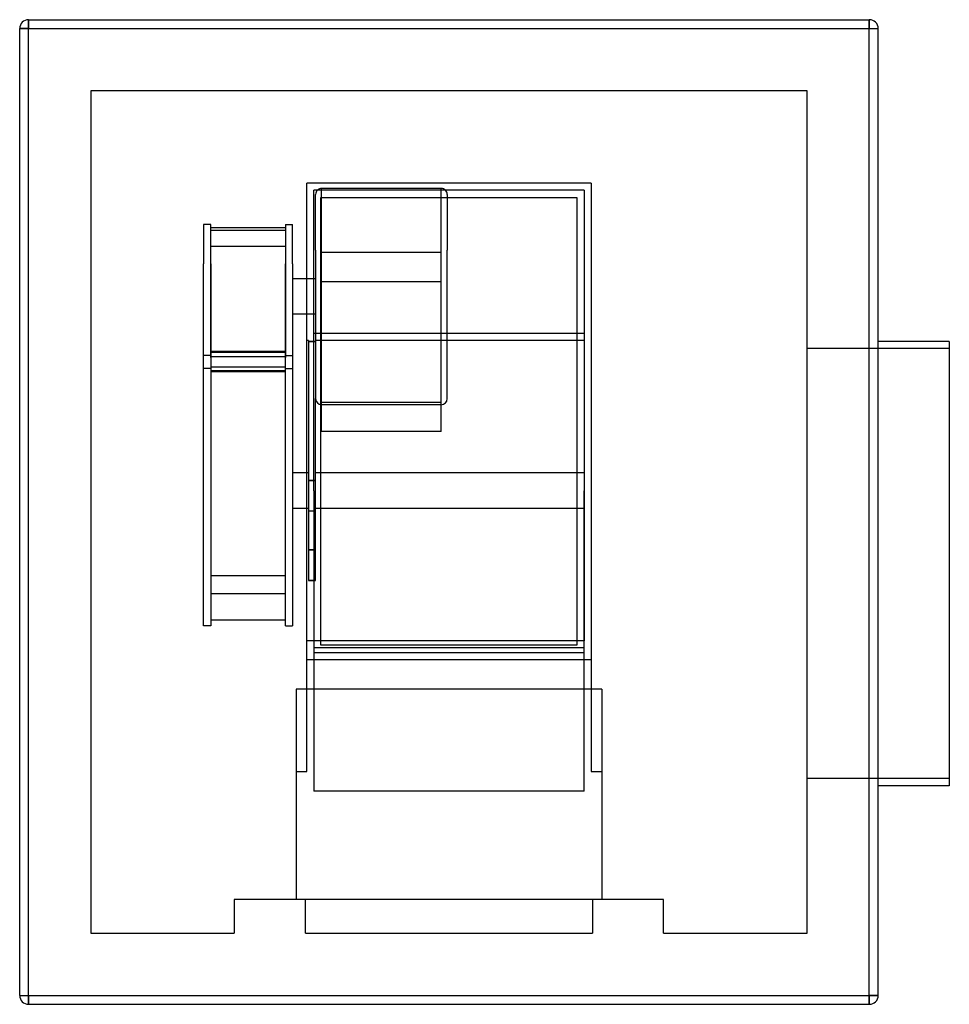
# Model space of a CAD drawing. Header units: millimetres. Extents: x -242 to 282, y -277 to 277.
import ezdxf

# ---------------------------------------------------------------- set-up
doc = ezdxf.new("R2010")
doc.units = ezdxf.units.MM
doc.layers.add('HIDDEN', color=7, linetype='Continuous')
doc.layers.add('THICK', color=7, linetype='Continuous')

msp = doc.modelspace()

# ---------------------------------------------------------------- linework, layer by layer
at = {"layer": 'HIDDEN'}
for p, q in [((-241.5, 272), (-241.5, 272)), ((-241.5, 272), (-236.5, 272)), ((-236.5, 277), (-236.5, 277)), ((-236.5, 277), (-236.5, 272)), ((-236.5, 272), (236.5, 272)), ((-236.5, -272), (-236.5, 272)), ((236.5, 277), (236.5, 272)), ((236.5, 277), (236.5, 277)), ((236.5, 272), (241.5, 272)), ((236.5, -272), (236.5, 272)), ((241.5, 272), (241.5, 272)), ((-201.5, 237), (-201.5, -237)), ((201.5, 237), (-201.5, 237)), ((-201.5, 237), (-201.5, 237)), ((201.5, -237), (201.5, 237)), ((201.5, 237), (201.5, 237)), ((-80, 185), (-80, 185)), ((80, 185), (-80, 185)), ((80, 185), (-80, 185)), ((-80, 12), (-80, 185)), ((80, 185), (-80, 185)), ((80, 185), (80, 185)), ((80, 185), (80, 12)), ((-76, 12), (-76, 181)), ((76, 181), (-76, 181)), ((-76, 181), (-76, 181)), ((-76, 181), (-76, 181)), ((-75, 147.32), (-75, 178.69)), ((-71.62, 146.03), (-71.62, 182.07)), ((-4.38, 182.07), (-71.62, 182.07)), ((-4.38, 146.03), (-4.38, 182.07)), ((-1, 178.69), (-1, 147.32)), ((76, 181), (76, 181)), ((76, 181), (76, 12)), ((76, 181), (76, 181)), ((-72, 177), (-72, 177)), ((-72, 177), (72, 177)), ((-72, -75), (-72, 177)), ((72, 177), (72, 177)), ((72, 177), (72, -75)), ((-138, 161.79), (-138, 139.64)), ((-134, 161.79), (-138, 161.79)), ((-134, 139.64), (-134, 161.79)), ((-92, 161.79), (-92, 139.64)), ((-92, 161.79), (-88, 161.79)), ((-88, 139.64), (-88, 161.79)), ((-134, 160.03), (-92, 160.03)), ((-92, 158.33), (-134, 158.33)), ((-134, 144.49), (-134, 154.05)), ((-92, 154.05), (-92, 144.49)), ((-134, 149.57), (-92, 149.57)), ((-134, 105.89), (-134, 149.57)), ((-134, 86.9), (-134, 144.49)), ((-92, 149.57), (-92, 105.89)), ((-92, 144.49), (-92, 86.9)), ((-75, 147.32), (-75, 63.77)), ((-71.62, 60.39), (-71.62, 148.85)), ((-71.62, 93.61), (-71.62, 146.03)), ((-4.38, 146.03), (-71.62, 146.03)), ((-4.38, 60.39), (-4.38, 148.85)), ((-4.38, 93.61), (-4.38, 146.03)), ((-1, 63.77), (-1, 147.32)), ((-138, 80.67), (-138, 139.64)), ((-134, 139.64), (-134, 82.66)), ((-92, 82.66), (-92, 139.64)), ((-88, 139.64), (-88, 80.67)), ((-75, 131.23), (-88, 131.23)), ((-71.62, 129.71), (-4.38, 129.71)), ((-75, 111.23), (-88, 111.23)), ((-134, 89.67), (-134, 105.89)), ((-92, 105.89), (-92, 88.7)), ((76, 100.5), (-76, 100.5)), ((-79, 96.5), (-80, 96.5)), ((-79, 96.5), (-79, 95.91)), ((-75, 95.91), (-79, 95.91)), ((-79, 95.91), (-79, 17.77)), ((-79, 95.91), (-75, 95.91)), ((76, 96.5), (-75, 96.5)), ((76, 96.5), (76, 12)), ((-92, 90.24), (-134, 90.24)), ((-92, 89.67), (-134, 89.67)), ((-134, 89.67), (-134, 80.68)), ((-92, 80.68), (-92, 89.67)), ((-71.62, 61.71), (-71.62, 93.61)), ((-4.38, 61.71), (-4.38, 93.61)), ((281.5, 92), (201.5, 92)), ((-134, 88.05), (-138, 88.05)), ((-134, 87.43), (-92, 87.43)), ((-92, 88.05), (-88, 88.05)), ((-138, 12), (-138, 82.26)), ((-134, 80.67), (-138, 80.67)), ((-134, 82.66), (-134, -34.3)), ((-92, 81.43), (-134, 81.43)), ((-134, 80.68), (-134, -20.96)), ((-134, 80.68), (-134, 12)), ((-134, 79.6), (-92, 79.6)), ((-92, 78.79), (-134, 78.79)), ((-92, -34.3), (-92, 82.66)), ((-92, -20.96), (-92, 81.43)), ((-92, 12), (-92, 80.93)), ((-92, 80.67), (-88, 80.67)), ((-88, 80.67), (-88, 12)), ((-75, 17.77), (-75, 63.77)), ((-71.62, 61.71), (-4.38, 61.71)), ((-71.62, 45.38), (-71.62, 61.71)), ((-4.38, 45.38), (-4.38, 61.71)), ((-4.38, 60.39), (-71.62, 60.39)), ((-4.38, 45.38), (-71.62, 45.38)), ((-79, 22), (-88, 22)), ((-75, 17.77), (-79, 17.77)), ((-79, 17.77), (-79, -21.29)), ((-79, 17.77), (-75, 17.77)), ((76, 22), (-75, 22)), ((-75, -21.29), (-75, 17.77)), ((-138, -64.05), (-138, 12)), ((-134, 12), (-134, -21.34)), ((-92, -21.34), (-92, 12)), ((-88, 12), (-88, -64.05)), ((-80, -99.72), (-80, 12)), ((-76, 12), (-76, -157)), ((76, -157), (76, 12)), ((76, 12), (76, -72.5)), ((80, 12), (80, -99.72)), ((-79, 2), (-88, 2)), ((-75, 0.45), (-79, 0.45)), ((76, 2), (-75, 2)), ((-134, -20.96), (-134, -37.16)), ((-134, -21.34), (-134, -35.7)), ((-92, -34.3), (-92, -20.96)), ((-92, -35.7), (-92, -21.34)), ((-75, -21.29), (-79, -21.29)), ((-79, -21.29), (-79, -38.61)), ((-79, -21.29), (-75, -21.29)), ((-75, -38.61), (-75, -21.29)), ((-134, -34.3), (-134, -64.05)), ((-134, -35.7), (-92, -35.7)), ((-92, -64.05), (-92, -34.3)), ((-79, -38.61), (-75, -38.61)), ((-75, -38.61), (-79, -38.61)), ((-92, -45.98), (-134, -45.98)), ((-134, -60.6), (-92, -60.6)), ((-134, -64.05), (-138, -64.05)), ((-92, -64.05), (-88, -64.05)), ((76, -72.5), (-80, -72.5)), ((76, -76.5), (-76, -76.5)), ((-72, -75), (-72, -75)), ((72, -75), (-72, -75)), ((72, -75), (72, -75)), ((-80, -83), (80, -83)), ((-80, -83), (-80, -83)), ((-76, -79), (76, -79)), ((-76, -79), (-76, -79)), ((-76, -79), (-76, -79)), ((76, -79), (76, -79)), ((76, -79), (76, -79)), ((80, -83), (80, -83)), ((-86, -99.72), (-86, -99.72)), ((86, -99.72), (-86, -99.72)), ((-86, -99.72), (-86, -99.72)), ((-86, -99.72), (-86, -218)), ((-80, -99.72), (-80, -99.72)), ((-80, -146), (-80, -99.72)), ((-80, -99.72), (-80, -99.72)), ((80, -99.72), (80, -99.72)), ((80, -99.72), (80, -99.72)), ((80, -99.72), (80, -146)), ((86, -99.72), (86, -99.72)), ((86, -99.72), (86, -99.72)), ((86, -99.72), (86, -218)), ((-86, -146), (-80, -146)), ((80, -146), (86, -146)), ((281.5, -150), (201.5, -150)), ((76, -157), (-76, -157)), ((-120.75, -218), (-120.75, -218)), ((-120.75, -218), (-120.75, -237)), ((-80.75, -218), (-120.75, -218)), ((-86, -218), (-86, -218)), ((80.75, -218), (-80.75, -218)), ((-80.75, -218), (-80.75, -218)), ((-80.75, -218), (-80.75, -218)), ((-80.75, -218), (-80.75, -218)), ((-80.75, -237), (-80.75, -218)), ((80.75, -218), (80.75, -218)), ((80.75, -218), (80.75, -218)), ((80.75, -218), (80.75, -218)), ((120.75, -218), (80.75, -218)), ((80.75, -218), (80.75, -237)), ((86, -218), (86, -218)), ((120.75, -218), (120.75, -218)), ((120.75, -237), (120.75, -218)), ((-201.5, -237), (-120.75, -237)), ((-201.5, -237), (-201.5, -237)), ((-120.75, -237), (-120.75, -237)), ((-80.75, -237), (80.75, -237)), ((-80.75, -237), (-80.75, -237)), ((80.75, -237), (80.75, -237)), ((120.75, -237), (120.75, -237)), ((120.75, -237), (201.5, -237)), ((201.5, -237), (201.5, -237)), ((-241.5, -272), (-236.5, -272)), ((-241.5, -272), (-241.5, -272)), ((-236.5, -272), (-236.5, -277)), ((-236.5, -272), (236.5, -272)), ((-236.5, -277), (-236.5, -277)), ((236.5, -272), (236.5, -277)), ((236.5, -272), (241.5, -272)), ((236.5, -277), (236.5, -277)), ((241.5, -272), (241.5, -272))]:
    msp.add_line(p, q, dxfattribs=at)
for centre, start, end in [((-71.62, 178.69), 90, 180.0001), ((-4.38, 178.69), 359.9999, 90), ((-71.62, 63.77), 180, 270), ((-4.38, 63.77), 270, 0)]:
    msp.add_arc(centre, 3.38, start, end, dxfattribs=at)
at = {"layer": 'THICK'}
for p, q in [((-236.5, 272), (-241.5, 272)), ((-241.5, -272), (-241.5, 272)), ((-236.5, 272), (-236.5, 277)), ((-236.5, 277), (236.5, 277)), ((-236.5, 272), (236.5, 272)), ((-236.5, -272), (-236.5, 272)), ((236.5, 272), (236.5, 277)), ((236.5, -272), (236.5, 272)), ((236.5, 272), (241.5, 272)), ((241.5, -272), (241.5, 272)), ((281.5, 96), (241.5, 96)), ((281.5, 96), (281.5, -29)), ((281.5, -29), (281.5, -154)), ((281.5, -154), (241.5, -154)), ((-241.5, -272), (-236.5, -272)), ((-236.5, -272), (236.5, -272)), ((-236.5, -277), (-236.5, -272)), ((-236.5, -277), (236.5, -277)), ((241.5, -272), (236.5, -272)), ((236.5, -277), (236.5, -272))]:
    msp.add_line(p, q, dxfattribs=at)
for centre, start, end in [((-236.5, 272), 90, 180), ((236.5, 272), 0, 90), ((-236.5, -272), 180, 270), ((236.5, -272), 270, 0)]:
    msp.add_arc(centre, 5, start, end, dxfattribs=at)

doc.saveas('drawing.dxf')
